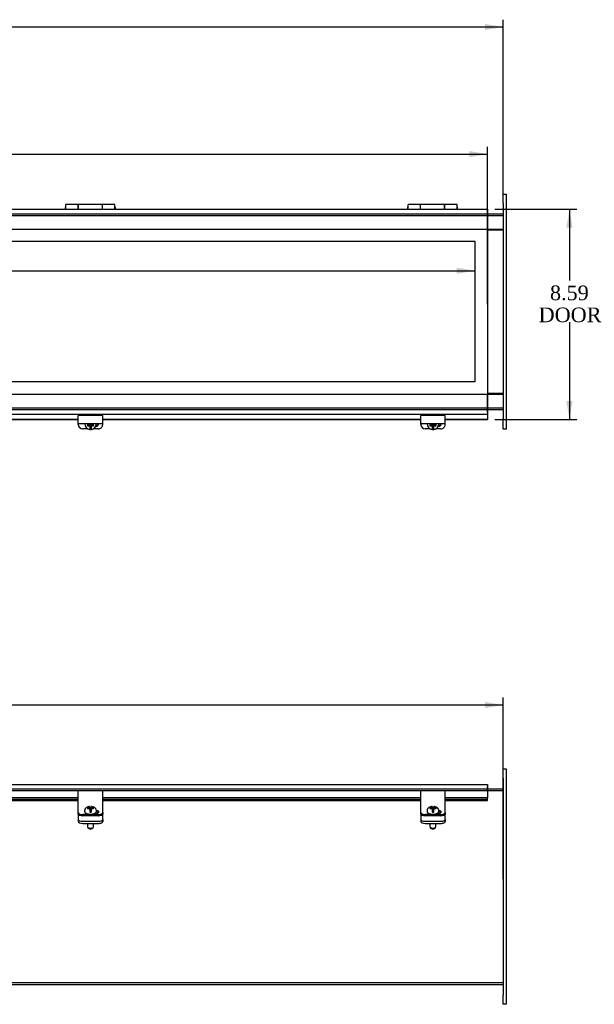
# Model space of a CAD drawing. Header units: inches. Extents: x 5 to 149, y 6 to 99.
# Tile 3 of 7: x 58 to 81, y 7 to 47. Entities that reach past the tile are written whole.
import ezdxf
from ezdxf.enums import TextEntityAlignment as Align
from ezdxf.lldxf.tags import DXFTag

# ---------------------------------------------------------------- set-up
doc = ezdxf.new("R2010")
doc.units = ezdxf.units.IN
doc.header["$MEASUREMENT"] = 0
for name, color, linetype in [('COM40176', 7, 'CONTINUOUS'), ('COM43353', 7, 'CONTINUOUS'), ('COM49262', 7, 'CONTINUOUS'), ('COM49263', 7, 'CONTINUOUS'), ('COM50040', 7, 'CONTINUOUS'), ('COM52631', 7, 'CONTINUOUS'), ('DEFAULT', 7, 'CONTINUOUS'), ('DV1_DEFAULT', 7, 'CONTINUOUS'), ('GSK11095', 7, 'CONTINUOUS'), ('HNG11000', 7, 'CONTINUOUS'), ('SCS19419', 7, 'CONTINUOUS')]:
    doc.layers.add(name, color=color, linetype=linetype)
doc.styles.add('SEACAD_TIMES_NEW_ROMAN', font='times.ttf')
tags = doc.linetypes.add('HIDDEN2', pattern=[0.1875, 0.125, -0.0625]).pattern_tags.tags
tags[6:7] = [DXFTag(74, 4), DXFTag(75, 0), DXFTag(340, '0'), DXFTag(46, 0.0), DXFTag(50, 0.0), DXFTag(44, 0.0), DXFTag(45, 0.0)]
tags[4:5] = [DXFTag(74, 4), DXFTag(75, 0), DXFTag(340, '0'), DXFTag(46, 0.0), DXFTag(50, 0.0), DXFTag(44, 0.0), DXFTag(45, 0.0)]

# ---------------------------------------------------------------- blocks, each defined once
blk = doc.blocks.new('GDIMGGROUP2')
at = {"layer": 'DEFAULT', "linetype": 'Continuous'}
for points in [[(30.274, 47.249), (29.524, 47.124), (30.274, 46.999)], [(76.524, 47.249), (76.524, 46.999), (77.274, 47.124)]]:
    blk.add_hatch(color=136, dxfattribs=at).paths.add_polyline_path(points)
at = {"layer": 'DEFAULT', "color": 136, "linetype": 'Continuous'}
for p, q in [((29.524, 40.222), (29.524, 47.424)), ((52.165, 47.124), (29.524, 47.124)), ((77.274, 47.124), (54.633, 47.124)), ((77.274, 40.219), (77.274, 47.424))]:
    blk.add_line(p, q, dxfattribs=at)
at = {"layer": 'DEFAULT', "color": 136, "linetype": 'Continuous', "style": 'SEACAD_TIMES_NEW_ROMAN'}
blk.add_text('47.75', height=0.6, dxfattribs=at).set_placement((52.375, 47.424), align=Align.TOP_LEFT)
blk = doc.blocks.new('GDIMGGROUP3')
at = {"layer": 'DEFAULT', "linetype": 'Continuous'}
for points in [[(30.915, 42.051), (30.165, 41.926), (30.915, 41.801)], [(75.883, 42.051), (75.883, 41.801), (76.633, 41.926)]]:
    blk.add_hatch(color=136, dxfattribs=at).paths.add_polyline_path(points)
at = {"layer": 'DEFAULT', "color": 136, "linetype": 'Continuous'}
for p, q in [((30.165, 35.783), (30.165, 42.226)), ((30.165, 41.926), (51.931, 41.926)), ((54.867, 41.926), (76.633, 41.926)), ((76.633, 35.783), (76.633, 42.226))]:
    blk.add_line(p, q, dxfattribs=at)
at = {"layer": 'DEFAULT', "color": 136, "linetype": 'Continuous', "style": 'SEACAD_TIMES_NEW_ROMAN'}
for s, p in [('46.47', (52.375, 42.226)), ('DOOR', (52.141, 41.326))]:
    blk.add_text(s, height=0.6, dxfattribs=at).set_placement(p, align=Align.TOP_LEFT)
blk = doc.blocks.new('GDIMGGROUP4')
at = {"layer": 'DEFAULT', "linetype": 'Continuous'}
for points in [[(80.104, 38.92), (79.979, 39.67), (79.854, 38.92)], [(80.104, 31.827), (79.854, 31.827), (79.979, 31.077)]]:
    blk.add_hatch(color=136, dxfattribs=at).paths.add_polyline_path(points)
at = {"layer": 'DEFAULT', "color": 136, "linetype": 'Continuous'}
for p, q in [((76.933, 39.67), (80.279, 39.67)), ((79.979, 39.67), (79.979, 36.762)), ((79.979, 35.052), (79.979, 31.077)), ((76.933, 31.077), (80.279, 31.077))]:
    blk.add_line(p, q, dxfattribs=at)
at = {"layer": 'DEFAULT', "color": 136, "linetype": 'Continuous', "style": 'SEACAD_TIMES_NEW_ROMAN'}
for s, p in [('8.59', (79.183, 36.552)), ('DOOR', (78.721, 35.652))]:
    blk.add_text(s, height=0.6, dxfattribs=at).set_placement(p, align=Align.TOP_LEFT)
blk = doc.blocks.new('GDIMGGROUP7')
at = {"layer": 'DEFAULT', "linetype": 'Continuous'}
for points in [[(30.274, 19.519), (29.524, 19.394), (30.274, 19.269)], [(76.524, 19.519), (76.524, 19.269), (77.274, 19.394)]]:
    blk.add_hatch(color=136, dxfattribs=at).paths.add_polyline_path(points)
at = {"layer": 'DEFAULT', "color": 136, "linetype": 'Continuous'}
for p, q in [((29.524, 12.263), (29.524, 19.694)), ((29.524, 19.394), (51.241, 19.394)), ((55.557, 19.394), (77.274, 19.394)), ((77.274, 12.263), (77.274, 19.694))]:
    blk.add_line(p, q, dxfattribs=at)
at = {"layer": 'DEFAULT', "color": 136, "linetype": 'Continuous', "style": 'SEACAD_TIMES_NEW_ROMAN'}
for s, p in [('47.75', (52.375, 19.694)), ('OPENING', (51.451, 18.794))]:
    blk.add_text(s, height=0.6, dxfattribs=at).set_placement(p, align=Align.TOP_LEFT)
blk = doc.blocks.new('GDIMGGROUP8')
at = {"layer": 'DEFAULT', "linetype": 'Continuous'}
for points in [[(31.431, 37.031), (31.431, 37.281), (30.681, 37.156)], [(75.367, 37.031), (76.117, 37.156), (75.367, 37.281)]]:
    blk.add_hatch(color=136, dxfattribs=at).paths.add_polyline_path(points)
at = {"layer": 'DEFAULT', "color": 136, "linetype": 'Continuous'}
for p, q in [((30.681, 37.156), (52.165, 37.156)), ((54.633, 37.156), (76.117, 37.156))]:
    blk.add_line(p, q, dxfattribs=at)
at = {"layer": 'DEFAULT', "color": 136, "linetype": 'Continuous', "style": 'SEACAD_TIMES_NEW_ROMAN'}
blk.add_text('45.44', height=0.6, dxfattribs=at).set_placement((52.375, 37.456), align=Align.TOP_LEFT)

msp = doc.modelspace()

# ---------------------------------------------------------------- linework, layer by layer
at = {"layer": 'COM40176', "color": 7, "linetype": 'Continuous'}
for p, q in [((59.899, 31.007), (59.899, 31.232)), ((60.899, 31.232), (59.899, 31.232)), ((60.899, 31.007), (60.899, 31.232)), ((73.899, 31.007), (73.899, 31.232)), ((74.899, 31.232), (73.899, 31.232)), ((74.899, 31.007), (74.899, 31.232)), ((59.899, 30.914), (59.899, 31.007)), ((59.899, 30.86), (59.899, 30.914)), ((59.899, 30.914), (60.899, 30.914)), ((60.29, 30.69), (60.087, 30.69)), ((60.711, 30.69), (60.509, 30.69)), ((60.899, 30.914), (60.899, 31.007)), ((60.899, 30.86), (60.899, 30.914)), ((73.899, 30.914), (73.899, 31.007)), ((73.899, 30.86), (73.899, 30.914)), ((73.899, 30.914), (74.899, 30.914)), ((74.29, 30.69), (74.087, 30.69)), ((74.711, 30.69), (74.509, 30.69)), ((74.899, 30.914), (74.899, 31.007)), ((74.899, 30.86), (74.899, 30.914)), ((59.899, 15.76), (59.899, 15.882)), ((60.899, 15.882), (59.899, 15.882)), ((59.899, 15.18), (59.899, 15.76)), ((60.899, 15.76), (60.899, 15.882)), ((60.899, 15.18), (60.899, 15.76)), ((73.899, 15.76), (73.899, 15.882)), ((74.899, 15.882), (73.899, 15.882)), ((73.899, 15.18), (73.899, 15.76)), ((74.899, 15.76), (74.899, 15.882)), ((74.899, 15.18), (74.899, 15.76)), ((59.899, 15.141), (59.899, 15.18)), ((59.899, 14.993), (59.899, 15.141)), ((59.899, 14.941), (59.899, 14.993)), ((60.711, 14.914), (60.087, 14.914)), ((60.571, 14.96), (60.602, 14.96)), ((60.899, 15.141), (60.899, 15.18)), ((60.899, 14.993), (60.899, 15.141)), ((60.899, 14.993), (60.899, 14.941)), ((73.899, 15.141), (73.899, 15.18)), ((73.899, 14.993), (73.899, 15.141)), ((73.899, 14.941), (73.899, 14.993)), ((74.711, 14.914), (74.087, 14.914)), ((74.571, 14.96), (74.602, 14.96)), ((74.899, 15.141), (74.899, 15.18)), ((74.899, 14.993), (74.899, 15.141)), ((74.899, 14.993), (74.899, 14.941)), ((60.711, 14.862), (60.087, 14.862)), ((74.711, 14.862), (74.087, 14.862))]:
    msp.add_line(p, q, dxfattribs=at)
for centre, major_axis, ratio, start_param, end_param in [((60.087, 30.86), (-0.188, 0), 0.906308, 0, 1.570796), ((60.602, 30.916), (-0.141, 0), 0.906308, 1.645667, 3.121159), ((60.602, 30.94), (-0.141, 0), 0.906308, 1.732532, 2.930417), ((60.711, 30.86), (-0.188, 0), 0.906308, 1.570796, 3.141593), ((74.087, 30.86), (-0.188, 0), 0.906308, 0, 1.570796), ((74.602, 30.916), (-0.14, 0), 0.906308, 1.645667, 3.121159), ((74.602, 30.94), (-0.14, 0), 0.906308, 1.732532, 2.930417), ((74.711, 30.86), (-0.188, 0), 0.906308, 1.570796, 3.141593), ((60.087, 14.993), (-0.188, 0), 0.422618, 0, 1.570796), ((60.087, 14.941), (0.188, 0), 0.422618, 3.141593, 4.712389), ((60.602, 15.019), (-0.141, 0), 0.422618, 1.570796, 4.453838), ((60.602, 14.968), (-0.141, 0), 0.422618, 3.591638, 4.470707), ((60.711, 14.993), (-0.188, 0), 0.422618, 1.570796, 3.141593), ((60.711, 14.941), (0.188, 0), 0.422618, 4.712389, 6.283185), ((74.087, 14.993), (-0.188, 0), 0.422618, 0, 1.570796), ((74.087, 14.941), (0.188, 0), 0.422618, 3.141593, 4.712389), ((74.602, 15.019), (-0.14, 0), 0.422618, 1.570796, 4.453838), ((74.602, 14.968), (-0.14, 0), 0.422618, 3.591638, 4.470707), ((74.711, 14.993), (-0.188, 0), 0.422618, 1.570796, 3.141593), ((74.711, 14.941), (0.188, 0), 0.422618, 4.712389, 6.283185)]:
    msp.add_ellipse(centre, major_axis=major_axis, ratio=ratio, start_param=start_param, end_param=end_param, dxfattribs=at)
at = {"layer": 'COM43353', "color": 7, "linetype": 'Continuous'}
for p, q in [((77.274, 39.919), (77.274, 40.294)), ((77.274, 40.294), (77.399, 40.294)), ((77.399, 40.294), (77.399, 39.919)), ((77.274, 39.919), (77.274, 31.044)), ((77.399, 39.919), (77.399, 31.044)), ((77.274, 30.669), (77.274, 31.044)), ((77.399, 31.044), (77.399, 30.669)), ((77.399, 30.669), (77.274, 30.669)), ((77.274, 16.401), (77.274, 16.776)), ((77.274, 16.776), (77.399, 16.776)), ((77.399, 16.776), (77.399, 16.401)), ((77.274, 16.401), (77.274, 7.526)), ((77.399, 16.401), (77.399, 7.526)), ((77.274, 7.151), (77.274, 7.526)), ((77.399, 7.526), (77.399, 7.151)), ((77.399, 7.151), (77.274, 7.151))]:
    msp.add_line(p, q, dxfattribs=at)
at = {"layer": 'COM49262', "color": 7, "linetype": 'HIDDEN2'}
for p, q in [((30.165, 39.483), (76.633, 39.483)), ((29.524, 39.411), (77.274, 39.411)), ((30.165, 38.858), (76.633, 38.858)), ((30.165, 32.108), (76.633, 32.108)), ((29.524, 31.555), (77.274, 31.555)), ((30.165, 31.483), (76.633, 31.483)), ((77.274, 31.514), (77.274, 31.512)), ((29.524, 15.893), (77.274, 15.893)), ((30.165, 15.965), (76.633, 15.965)), ((29.524, 8.037), (77.274, 8.037)), ((77.274, 7.999), (77.274, 7.994))]:
    msp.add_line(p, q, dxfattribs=at)
at = {"layer": 'COM49262', "color": 7, "linetype": 'Continuous'}
for p, q in [((76.633, 39.483), (77.274, 39.483)), ((76.633, 38.858), (77.274, 38.858)), ((76.633, 32.108), (77.274, 32.108)), ((76.633, 31.483), (77.274, 31.483)), ((76.633, 15.965), (77.274, 15.965)), ((29.524, 7.965), (77.274, 7.965))]:
    msp.add_line(p, q, dxfattribs=at)
at = {"layer": 'COM49263', "color": 7, "linetype": 'Continuous'}
for p, q in [((30.165, 39.67), (76.633, 39.67)), ((76.633, 39.67), (76.633, 39.562)), ((76.633, 39.562), (76.633, 31.403)), ((30.165, 31.295), (76.633, 31.295)), ((59.899, 31.077), (46.899, 31.077)), ((59.899, 31.059), (46.899, 31.059)), ((73.899, 31.077), (60.899, 31.077)), ((73.899, 31.059), (60.899, 31.059)), ((76.633, 31.077), (74.899, 31.077)), ((76.633, 31.059), (74.899, 31.059)), ((76.633, 31.403), (76.633, 31.295)), ((76.633, 31.295), (76.633, 31.251)), ((76.633, 31.251), (76.633, 31.077)), ((76.633, 31.059), (76.633, 31.077)), ((30.165, 16.137), (76.633, 16.137)), ((76.633, 16.137), (76.633, 16.029)), ((76.633, 16.029), (76.633, 15.597)), ((59.899, 15.597), (46.899, 15.597)), ((59.899, 15.527), (46.899, 15.527)), ((46.899, 15.481), (59.899, 15.481)), ((73.899, 15.597), (60.899, 15.597)), ((73.899, 15.527), (60.899, 15.527)), ((60.899, 15.481), (73.899, 15.481)), ((76.633, 15.597), (74.899, 15.597)), ((76.633, 15.527), (74.899, 15.527)), ((74.899, 15.481), (76.633, 15.481)), ((76.633, 15.527), (76.633, 15.597)), ((76.633, 15.484), (76.633, 15.527)), ((76.633, 15.484), (76.633, 15.481))]:
    msp.add_line(p, q, dxfattribs=at)
at = {"layer": 'COM50040', "color": 7, "linetype": 'Continuous'}
for p, q in [((76.633, 38.827), (77.274, 38.827)), ((77.274, 32.139), (76.633, 32.139))]:
    msp.add_line(p, q, dxfattribs=at)
at = {"layer": 'COM52631', "color": 7, "linetype": 'Continuous'}
for p, q in [((60.625, 30.819), (60.646, 30.819)), ((74.625, 30.819), (74.646, 30.819)), ((59.899, 14.931), (59.899, 14.941)), ((59.899, 14.931), (59.899, 14.887)), ((60.899, 14.941), (60.899, 14.931)), ((60.899, 14.887), (60.899, 14.931)), ((73.899, 14.931), (73.899, 14.941)), ((73.899, 14.931), (73.899, 14.887)), ((74.899, 14.941), (74.899, 14.931)), ((74.899, 14.887), (74.899, 14.931)), ((59.899, 14.887), (59.899, 14.715)), ((59.899, 14.715), (59.899, 14.629)), ((60.087, 14.635), (60.711, 14.635)), ((60.087, 14.549), (60.711, 14.549)), ((60.899, 14.715), (60.899, 14.887)), ((60.899, 14.715), (60.899, 14.629)), ((73.899, 14.887), (73.899, 14.715)), ((73.899, 14.715), (73.899, 14.629)), ((74.087, 14.635), (74.711, 14.635)), ((74.087, 14.549), (74.711, 14.549)), ((74.899, 14.715), (74.899, 14.887)), ((74.899, 14.715), (74.899, 14.629))]:
    msp.add_line(p, q, dxfattribs=at)
for centre, start_param, end_param in [((60.087, 14.715), 0, 1.570796), ((60.087, 14.629), 0, 1.570796), ((60.711, 14.715), 1.570796, 3.141593), ((60.711, 14.629), 1.570796, 3.141593), ((74.087, 14.715), 0, 1.570796), ((74.087, 14.629), 0, 1.570796), ((74.711, 14.715), 1.570796, 3.141593), ((74.711, 14.629), 1.570796, 3.141593)]:
    msp.add_ellipse(centre, major_axis=(-0.188, 0), ratio=0.422618, start_param=start_param, end_param=end_param, dxfattribs=at)
at = {"layer": 'DV1_DEFAULT', "color": 7, "linetype": 'HIDDEN2'}
for p, q in [((30.681, 38.359), (76.117, 38.359)), ((76.117, 38.359), (76.117, 32.608)), ((76.117, 32.608), (30.681, 32.608))]:
    msp.add_line(p, q, dxfattribs=at)
at = {"layer": 'GSK11095', "color": 7, "linetype": 'Continuous'}
for p, q in [((76.633, 39.598), (76.633, 39.598)), ((76.633, 39.598), (76.633, 39.598)), ((76.633, 38.848), (76.633, 39.598)), ((76.633, 38.848), (76.633, 38.848)), ((76.633, 38.848), (76.633, 38.848)), ((76.633, 32.117), (76.633, 32.117)), ((76.633, 32.117), (76.633, 32.117)), ((76.633, 31.367), (76.633, 32.117)), ((76.633, 31.367), (76.633, 31.367)), ((76.633, 31.367), (76.633, 31.367)), ((76.633, 16.065), (76.633, 16.065)), ((76.633, 16.065), (76.633, 16.065)), ((76.633, 15.877), (76.633, 16.065)), ((76.633, 15.877), (76.633, 15.877)), ((76.633, 15.877), (76.633, 15.877))]:
    msp.add_line(p, q, dxfattribs=at)
at = {"layer": 'HNG11000', "color": 7, "linetype": 'Continuous'}
for p, q in [((59.369, 39.732), (59.369, 39.67)), ((59.394, 39.67), (59.394, 39.861)), ((59.894, 39.861), (59.394, 39.861)), ((59.894, 39.861), (59.894, 39.67)), ((59.899, 39.782), (59.894, 39.782)), ((59.899, 39.67), (59.899, 39.861)), ((60.889, 39.861), (59.899, 39.861)), ((60.889, 39.67), (60.889, 39.861)), ((60.894, 39.782), (60.889, 39.782)), ((60.894, 39.67), (60.894, 39.861)), ((61.394, 39.861), (60.894, 39.861)), ((61.394, 39.67), (61.394, 39.861)), ((61.419, 39.67), (61.419, 39.732)), ((73.358, 39.732), (73.358, 39.67)), ((73.383, 39.67), (73.383, 39.861)), ((73.883, 39.861), (73.383, 39.861)), ((73.883, 39.861), (73.883, 39.67)), ((73.888, 39.782), (73.883, 39.782)), ((73.888, 39.67), (73.888, 39.861)), ((74.878, 39.861), (73.888, 39.861)), ((74.878, 39.67), (74.878, 39.861)), ((74.883, 39.782), (74.878, 39.782)), ((74.883, 39.67), (74.883, 39.861)), ((75.383, 39.861), (74.883, 39.861)), ((75.383, 39.67), (75.383, 39.861)), ((75.408, 39.67), (75.408, 39.732))]:
    msp.add_line(p, q, dxfattribs=at)
for centre, start, end in [((59.419, 39.732), 120, 180), ((61.369, 39.732), 0, 60), ((73.408, 39.732), 120, 180), ((75.358, 39.732), 0, 60)]:
    msp.add_arc(centre, 0.05, start, end, dxfattribs=at)
at = {"layer": 'SCS19419', "color": 7, "linetype": 'Continuous'}
for p, q in [((60.159, 30.906), (60.159, 30.893)), ((60.275, 30.874), (60.275, 30.811)), ((60.284, 30.874), (60.275, 30.874)), ((60.275, 30.842), (60.342, 30.842)), ((60.275, 30.811), (60.284, 30.81)), ((60.34, 30.874), (60.284, 30.874)), ((60.284, 30.81), (60.34, 30.81)), ((60.326, 30.874), (60.326, 30.853)), ((60.376, 30.872), (60.326, 30.872)), ((60.326, 30.853), (60.376, 30.853)), ((60.34, 30.874), (60.365, 30.897)), ((60.34, 30.81), (60.34, 30.838)), ((60.365, 30.788), (60.34, 30.81)), ((60.365, 30.914), (60.365, 30.897)), ((60.376, 30.898), (60.365, 30.898)), ((60.365, 30.815), (60.365, 30.788)), ((60.365, 30.788), (60.365, 30.738)), ((60.365, 30.738), (60.365, 30.666)), ((60.376, 30.914), (60.376, 30.898)), ((60.376, 30.872), (60.376, 30.853)), ((60.376, 30.853), (60.376, 30.807)), ((60.426, 30.826), (60.376, 30.826)), ((60.376, 30.807), (60.425, 30.807)), ((60.426, 30.898), (60.426, 30.914)), ((60.435, 30.898), (60.426, 30.898)), ((60.426, 30.872), (60.426, 30.853)), ((60.476, 30.872), (60.426, 30.872)), ((60.426, 30.853), (60.476, 30.853)), ((60.426, 30.819), (60.426, 30.853)), ((60.426, 30.819), (60.426, 30.819)), ((60.426, 30.807), (60.426, 30.819)), ((60.435, 30.897), (60.435, 30.914)), ((60.435, 30.897), (60.46, 30.874)), ((60.435, 30.788), (60.435, 30.815)), ((60.46, 30.81), (60.435, 30.788)), ((60.435, 30.739), (60.435, 30.788)), ((60.435, 30.667), (60.435, 30.739)), ((60.459, 30.842), (60.525, 30.842)), ((60.514, 30.874), (60.46, 30.874)), ((60.46, 30.838), (60.46, 30.81)), ((60.46, 30.81), (60.514, 30.81)), ((60.476, 30.853), (60.476, 30.874)), ((60.525, 30.874), (60.514, 30.874)), ((60.514, 30.81), (60.525, 30.811)), ((60.525, 30.811), (60.525, 30.874)), ((60.639, 30.893), (60.639, 30.906)), ((74.159, 30.906), (74.159, 30.893)), ((74.275, 30.874), (74.275, 30.811)), ((74.284, 30.874), (74.275, 30.874)), ((74.275, 30.842), (74.342, 30.842)), ((74.275, 30.811), (74.284, 30.81)), ((74.34, 30.874), (74.284, 30.874)), ((74.284, 30.81), (74.34, 30.81)), ((74.326, 30.874), (74.326, 30.853)), ((74.376, 30.872), (74.326, 30.872)), ((74.326, 30.853), (74.376, 30.853)), ((74.34, 30.874), (74.365, 30.897)), ((74.34, 30.81), (74.34, 30.838)), ((74.365, 30.788), (74.34, 30.81)), ((74.365, 30.914), (74.365, 30.897)), ((74.376, 30.898), (74.365, 30.898)), ((74.365, 30.815), (74.365, 30.788)), ((74.365, 30.788), (74.365, 30.738)), ((74.365, 30.738), (74.365, 30.666)), ((74.376, 30.914), (74.376, 30.898)), ((74.376, 30.872), (74.376, 30.853)), ((74.376, 30.853), (74.376, 30.807)), ((74.426, 30.826), (74.376, 30.826)), ((74.376, 30.807), (74.425, 30.807)), ((74.426, 30.898), (74.426, 30.914)), ((74.435, 30.898), (74.426, 30.898)), ((74.426, 30.872), (74.426, 30.853)), ((74.476, 30.872), (74.426, 30.872)), ((74.426, 30.853), (74.476, 30.853)), ((74.426, 30.819), (74.426, 30.853)), ((74.426, 30.819), (74.426, 30.819)), ((74.426, 30.807), (74.426, 30.819)), ((74.435, 30.897), (74.435, 30.914)), ((74.435, 30.897), (74.46, 30.874)), ((74.435, 30.788), (74.435, 30.815)), ((74.46, 30.81), (74.435, 30.788)), ((74.435, 30.739), (74.435, 30.788)), ((74.435, 30.667), (74.435, 30.739)), ((74.459, 30.842), (74.525, 30.842)), ((74.514, 30.874), (74.46, 30.874)), ((74.46, 30.838), (74.46, 30.81)), ((74.46, 30.81), (74.514, 30.81)), ((74.476, 30.853), (74.476, 30.874)), ((74.525, 30.874), (74.514, 30.874)), ((74.514, 30.81), (74.525, 30.811)), ((74.525, 30.811), (74.525, 30.874)), ((74.639, 30.893), (74.639, 30.906)), ((60.159, 15.069), (60.159, 15.042)), ((60.284, 15.193), (60.275, 15.192)), ((60.275, 15.192), (60.275, 15.163)), ((60.275, 15.163), (60.284, 15.163)), ((60.34, 15.193), (60.284, 15.193)), ((60.284, 15.163), (60.34, 15.163)), ((60.34, 15.193), (60.365, 15.203)), ((60.34, 15.163), (60.34, 15.193)), ((60.365, 15.152), (60.34, 15.163)), ((60.365, 15.226), (60.365, 15.238)), ((60.365, 15.226), (60.365, 15.203)), ((60.365, 15.203), (60.365, 15.152)), ((60.365, 15.152), (60.365, 15.129)), ((60.365, 15.129), (60.365, 15.024)), ((60.376, 15.121), (60.365, 15.121)), ((60.365, 15.1), (60.376, 15.1)), ((60.376, 15.142), (60.376, 15.121)), ((60.425, 15.142), (60.376, 15.142)), ((60.376, 15.1), (60.376, 15.121)), ((60.376, 15.101), (60.426, 15.101)), ((60.376, 15.1), (60.376, 15.079)), ((60.376, 15.079), (60.425, 15.079)), ((60.426, 15.135), (60.426, 15.142)), ((60.426, 15.135), (60.426, 15.135)), ((60.426, 15.121), (60.426, 15.135)), ((60.435, 15.121), (60.426, 15.121)), ((60.426, 15.1), (60.426, 15.121)), ((60.426, 15.1), (60.435, 15.1)), ((60.426, 15.084), (60.426, 15.1)), ((60.426, 15.079), (60.426, 15.084)), ((60.435, 15.238), (60.435, 15.226)), ((60.435, 15.203), (60.435, 15.226)), ((60.435, 15.152), (60.435, 15.203)), ((60.435, 15.203), (60.46, 15.193)), ((60.46, 15.163), (60.435, 15.152)), ((60.435, 15.129), (60.435, 15.152)), ((60.435, 15.024), (60.435, 15.129)), ((60.514, 15.193), (60.46, 15.193)), ((60.46, 15.193), (60.46, 15.163)), ((60.46, 15.163), (60.514, 15.163)), ((60.525, 15.192), (60.514, 15.193)), ((60.514, 15.163), (60.525, 15.163)), ((60.525, 15.163), (60.525, 15.192)), ((60.639, 15.042), (60.639, 15.069)), ((74.159, 15.069), (74.159, 15.042)), ((74.284, 15.193), (74.275, 15.192)), ((74.275, 15.192), (74.275, 15.163)), ((74.275, 15.163), (74.284, 15.163)), ((74.34, 15.193), (74.284, 15.193)), ((74.284, 15.163), (74.34, 15.163)), ((74.34, 15.193), (74.365, 15.203)), ((74.34, 15.163), (74.34, 15.193)), ((74.365, 15.152), (74.34, 15.163)), ((74.365, 15.226), (74.365, 15.238)), ((74.365, 15.226), (74.365, 15.203)), ((74.365, 15.203), (74.365, 15.152)), ((74.365, 15.152), (74.365, 15.129)), ((74.365, 15.129), (74.365, 15.024)), ((74.376, 15.121), (74.365, 15.121)), ((74.365, 15.1), (74.376, 15.1)), ((74.376, 15.142), (74.376, 15.121)), ((74.425, 15.142), (74.376, 15.142)), ((74.376, 15.1), (74.376, 15.121)), ((74.376, 15.101), (74.426, 15.101)), ((74.376, 15.1), (74.376, 15.079)), ((74.376, 15.079), (74.425, 15.079)), ((74.426, 15.135), (74.426, 15.142)), ((74.426, 15.135), (74.426, 15.135)), ((74.426, 15.121), (74.426, 15.135)), ((74.435, 15.121), (74.426, 15.121)), ((74.426, 15.1), (74.426, 15.121)), ((74.426, 15.1), (74.435, 15.1)), ((74.426, 15.084), (74.426, 15.1)), ((74.426, 15.079), (74.426, 15.084)), ((74.435, 15.238), (74.435, 15.226)), ((74.435, 15.203), (74.435, 15.226)), ((74.435, 15.152), (74.435, 15.203)), ((74.435, 15.203), (74.46, 15.193)), ((74.46, 15.163), (74.435, 15.152)), ((74.435, 15.129), (74.435, 15.152)), ((74.435, 15.024), (74.435, 15.129)), ((74.514, 15.193), (74.46, 15.193)), ((74.46, 15.193), (74.46, 15.163)), ((74.46, 15.163), (74.514, 15.163)), ((74.525, 15.192), (74.514, 15.193)), ((74.514, 15.163), (74.525, 15.163)), ((74.525, 15.163), (74.525, 15.192)), ((74.639, 15.042), (74.639, 15.069)), ((60.276, 14.549), (60.276, 14.411)), ((60.522, 14.411), (60.522, 14.549)), ((74.276, 14.549), (74.276, 14.411)), ((74.522, 14.411), (74.522, 14.549)), ((60.29, 14.387), (60.343, 14.344)), ((60.455, 14.344), (60.508, 14.387)), ((74.29, 14.387), (74.343, 14.344)), ((74.455, 14.344), (74.508, 14.387))]:
    msp.add_line(p, q, dxfattribs=at)
for centre, radius, start, end in [((60.39, 30.896), 0.23, 181.8011, 264.2946), ((60.378, 30.737), 0.0719, 259.6722, 267.696), ((60.425, 30.784), 0.0236, 88.9715, 90), ((60.422, 30.736), 0.0702, 272.8998, 281.1356), ((60.408, 30.896), 0.23, 276.8864, 359.0513), ((74.39, 30.896), 0.23, 181.8011, 264.2946), ((74.378, 30.737), 0.0719, 259.6722, 267.696), ((74.425, 30.784), 0.0236, 88.9715, 90), ((74.422, 30.736), 0.0702, 272.8998, 281.1356), ((74.408, 30.896), 0.23, 276.8864, 359.0513), ((60.376, 15.024), 0.0111, 177.5964, 264.1762), ((60.425, 15.153), 0.011, 270, 272.2047), ((60.425, 15.09), 0.011, 270, 272.2047), ((60.424, 15.024), 0.0112, 276.1761, 2.3347), ((74.376, 15.024), 0.0111, 177.5964, 264.1762), ((74.425, 15.153), 0.011, 270, 272.2047), ((74.425, 15.09), 0.011, 270, 272.2047), ((74.424, 15.024), 0.0112, 276.1761, 2.3347)]:
    msp.add_arc(centre, radius, start, end, dxfattribs=at)
for centre, major_axis, ratio, start_param, end_param in [((60.399, 30.906), (0.24, 0), 0.906308, 3.104972, 3.141593), ((60.399, 30.893), (0.24, 0), 0.906308, 3.141593, 3.159961), ((60.375, 30.838), (-0.035, 0), 0.422618, 5.993434, 6.283185), ((60.375, 30.815), (0.01, 0), 0.422618, 1.570796, 3.141593), ((60.399, 30.874), (-0.231, 0), 0.906308, 1.468738, 1.685388), ((60.425, 30.815), (0.01, 0), 0.422618, 0, 1.528344), ((60.425, 30.838), (-0.035, 0), 0.422618, 3.141593, 3.431344), ((60.399, 30.906), (0.24, 0), 0.906308, 0, 0.036621), ((74.399, 30.906), (0.24, 0), 0.906308, 3.104972, 3.141593), ((74.399, 30.893), (0.24, 0), 0.906308, 3.141593, 3.159961), ((74.375, 30.838), (-0.035, 0), 0.422618, 5.993434, 6.283185), ((74.375, 30.815), (0.01, 0), 0.422618, 1.570796, 3.141593), ((74.399, 30.874), (-0.231, 0), 0.906308, 1.468738, 1.685388), ((74.425, 30.815), (0.01, 0), 0.422618, 0, 1.528344), ((74.425, 30.838), (-0.035, 0), 0.422618, 3.141593, 3.431344), ((74.399, 30.906), (0.24, 0), 0.906308, 0, 0.036621), ((60.399, 15.042), (-0.24, 0), 0.422618, 6.264677, 6.283185), ((60.375, 15.144), (-0.01, 0), 0.906308, 0, 1.570796), ((60.375, 15.094), (0.01, 0), 0.906308, 3.141593, 4.712389), ((60.399, 15.11), (0.231, 0), 0.422618, 1.456205, 1.672855), ((60.399, 15.11), (-0.231, 0), 0.422618, 1.468738, 1.685388), ((60.425, 15.144), (-0.01, 0), 0.906308, 1.613249, 3.141593), ((60.425, 15.094), (0.01, 0), 0.906308, 4.754841, 6.283185), ((74.399, 15.042), (-0.24, 0), 0.422618, 6.264677, 6.283185), ((74.375, 15.144), (-0.01, 0), 0.906308, 0, 1.570796), ((74.375, 15.094), (0.01, 0), 0.906308, 3.141593, 4.712389), ((74.399, 15.11), (0.231, 0), 0.422618, 1.456205, 1.672855), ((74.399, 15.11), (-0.231, 0), 0.422618, 1.468738, 1.685388), ((74.425, 15.144), (-0.01, 0), 0.906308, 1.613249, 3.141593), ((74.425, 15.094), (0.01, 0), 0.906308, 4.754841, 6.283185), ((60.399, 14.411), (-0.123, 0), 0.422618, 0, 3.141593), ((60.399, 14.357), (-0.063, 0), 0.422618, 0.485112, 2.65648), ((74.399, 14.411), (-0.123, 0), 0.422618, 0, 3.141593), ((74.399, 14.357), (0.063, 0), 0.422618, 3.626705, 5.798073)]:
    msp.add_ellipse(centre, major_axis=major_axis, ratio=ratio, start_param=start_param, end_param=end_param, dxfattribs=at)
for points, knots in [([(60.342, 30.842), (60.347, 30.838), (60.352, 30.833), (60.36, 30.827), (60.363, 30.825), (60.367, 30.822), (60.369, 30.821), (60.372, 30.82), (60.374, 30.819), (60.375, 30.819)], [0, 0, 0, 0, 0.5, 0.5, 0.75, 0.75, 0.875, 0.875, 1, 1, 1, 1]), ([(60.426, 30.819), (60.428, 30.82), (60.429, 30.82), (60.432, 30.821), (60.434, 30.822), (60.438, 30.825), (60.441, 30.827), (60.449, 30.833), (60.454, 30.838), (60.459, 30.842)], [0, 0, 0, 0, 0.125, 0.125, 0.25, 0.25, 0.5, 0.5, 1, 1, 1, 1]), ([(74.342, 30.842), (74.347, 30.838), (74.352, 30.833), (74.36, 30.827), (74.363, 30.825), (74.367, 30.822), (74.369, 30.821), (74.372, 30.82), (74.374, 30.819), (74.375, 30.819)], [0, 0, 0, 0, 0.5, 0.5, 0.75, 0.75, 0.875, 0.875, 1, 1, 1, 1]), ([(74.426, 30.819), (74.428, 30.82), (74.429, 30.82), (74.432, 30.821), (74.434, 30.822), (74.438, 30.825), (74.441, 30.827), (74.449, 30.833), (74.454, 30.838), (74.459, 30.842)], [0, 0, 0, 0, 0.125, 0.125, 0.25, 0.25, 0.5, 0.5, 1, 1, 1, 1]), ([(60.16, 15.045), (60.159, 15.041), (60.158, 15.032), (60.164, 15.014), (60.176, 14.996), (60.193, 14.979), (60.217, 14.964), (60.246, 14.95), (60.28, 14.94), (60.317, 14.932), (60.357, 14.927), (60.397, 14.925), (60.438, 14.927), (60.477, 14.931), (60.514, 14.939), (60.548, 14.949), (60.579, 14.962), (60.603, 14.978), (60.622, 14.995), (60.633, 15.014), (60.639, 15.03), (60.638, 15.038), (60.638, 15.041)], [0, 0, 0, 0, 0.021442, 0.068495, 0.115732, 0.166361, 0.221206, 0.278131, 0.334743, 0.39076, 0.446351, 0.501712, 0.55701, 0.612378, 0.667952, 0.72393, 0.78057, 0.838178, 0.890802, 0.939196, 0.984573, 1, 1, 1, 1]), ([(60.365, 15.238), (60.363, 15.238), (60.349, 15.237), (60.32, 15.232), (60.283, 15.222), (60.249, 15.208), (60.221, 15.19), (60.198, 15.169), (60.179, 15.145), (60.167, 15.118), (60.159, 15.091), (60.16, 15.076), (60.16, 15.069)], [0, 0, 0, 0, 0.016727, 0.144856, 0.27899, 0.408962, 0.52564, 0.632646, 0.735126, 0.835581, 0.935279, 1, 1, 1, 1]), ([(60.365, 15.214), (60.365, 15.212), (60.366, 15.21), (60.37, 15.208), (60.373, 15.207), (60.375, 15.207)], [0, 0, 0, 0, 0.5, 0.5, 1, 1, 1, 1]), ([(60.375, 15.135), (60.374, 15.135), (60.372, 15.135), (60.369, 15.134), (60.367, 15.134), (60.366, 15.133), (60.365, 15.133), (60.365, 15.133)], [0, 0, 0, 0, 0.125, 0.125, 0.25, 0.25, 0.2594464, 0.2594464, 0.2594464, 0.2594464]), ([(60.425, 15.207), (60.428, 15.207), (60.431, 15.208), (60.434, 15.21), (60.435, 15.212), (60.435, 15.213)], [0, 0, 0, 0, 0.5, 0.5, 1, 1, 1, 1]), ([(60.435, 15.133), (60.435, 15.133), (60.435, 15.133), (60.434, 15.134), (60.432, 15.134), (60.429, 15.135), (60.428, 15.135), (60.426, 15.135)], [0.7477145, 0.7477145, 0.7477145, 0.7477145, 0.75, 0.75, 0.875, 0.875, 1, 1, 1, 1]), ([(60.639, 15.07), (60.638, 15.08), (60.637, 15.099), (60.627, 15.127), (60.613, 15.152), (60.595, 15.174), (60.573, 15.193), (60.546, 15.209), (60.515, 15.222), (60.479, 15.232), (60.451, 15.237), (60.437, 15.238), (60.435, 15.238)], [0, 0, 0, 0, 0.099975, 0.201088, 0.299138, 0.39702, 0.498071, 0.606498, 0.726569, 0.857654, 0.9886, 1, 1, 1, 1]), ([(74.16, 15.045), (74.159, 15.041), (74.158, 15.032), (74.164, 15.014), (74.176, 14.996), (74.193, 14.979), (74.217, 14.964), (74.246, 14.95), (74.28, 14.94), (74.317, 14.932), (74.357, 14.927), (74.397, 14.925), (74.438, 14.927), (74.477, 14.931), (74.514, 14.939), (74.548, 14.949), (74.579, 14.962), (74.603, 14.978), (74.622, 14.995), (74.633, 15.014), (74.639, 15.03), (74.638, 15.038), (74.638, 15.041)], [0, 0, 0, 0, 0.021442, 0.068495, 0.115732, 0.166361, 0.221206, 0.278131, 0.334743, 0.39076, 0.446351, 0.501712, 0.55701, 0.612378, 0.667952, 0.72393, 0.78057, 0.838178, 0.890802, 0.939196, 0.984573, 1, 1, 1, 1]), ([(74.365, 15.238), (74.363, 15.238), (74.349, 15.237), (74.32, 15.232), (74.283, 15.222), (74.249, 15.208), (74.221, 15.19), (74.198, 15.169), (74.179, 15.145), (74.167, 15.118), (74.159, 15.091), (74.16, 15.076), (74.16, 15.069)], [0, 0, 0, 0, 0.016727, 0.144856, 0.27899, 0.408962, 0.52564, 0.632646, 0.735126, 0.835581, 0.935279, 1, 1, 1, 1]), ([(74.365, 15.214), (74.365, 15.212), (74.366, 15.21), (74.37, 15.208), (74.373, 15.207), (74.375, 15.207)], [0, 0, 0, 0, 0.5, 0.5, 1, 1, 1, 1]), ([(74.375, 15.135), (74.374, 15.135), (74.372, 15.135), (74.369, 15.134), (74.367, 15.134), (74.366, 15.133), (74.365, 15.133), (74.365, 15.133)], [0, 0, 0, 0, 0.125, 0.125, 0.25, 0.25, 0.2594464, 0.2594464, 0.2594464, 0.2594464]), ([(74.425, 15.207), (74.428, 15.207), (74.431, 15.208), (74.434, 15.21), (74.435, 15.212), (74.435, 15.213)], [0, 0, 0, 0, 0.5, 0.5, 1, 1, 1, 1]), ([(74.435, 15.133), (74.435, 15.133), (74.435, 15.133), (74.434, 15.134), (74.432, 15.134), (74.429, 15.135), (74.428, 15.135), (74.426, 15.135)], [0.7477145, 0.7477145, 0.7477145, 0.7477145, 0.75, 0.75, 0.875, 0.875, 1, 1, 1, 1]), ([(74.639, 15.07), (74.638, 15.08), (74.637, 15.099), (74.627, 15.127), (74.613, 15.152), (74.595, 15.174), (74.573, 15.193), (74.546, 15.209), (74.515, 15.222), (74.479, 15.232), (74.451, 15.237), (74.437, 15.238), (74.435, 15.238)], [0, 0, 0, 0, 0.099975, 0.201088, 0.299138, 0.39702, 0.498071, 0.606498, 0.726569, 0.857654, 0.9886, 1, 1, 1, 1])]:
    msp.add_open_spline(points, degree=3, knots=knots, dxfattribs=at)

# ---------------------------------------------------------------- block references
at = {"layer": 'DEFAULT'}
for name in ['GDIMGGROUP2', 'GDIMGGROUP3', 'GDIMGGROUP4', 'GDIMGGROUP8', 'GDIMGGROUP7']:
    msp.add_blockref(name, (0, 0), dxfattribs=at)

doc.saveas('drawing.dxf')
